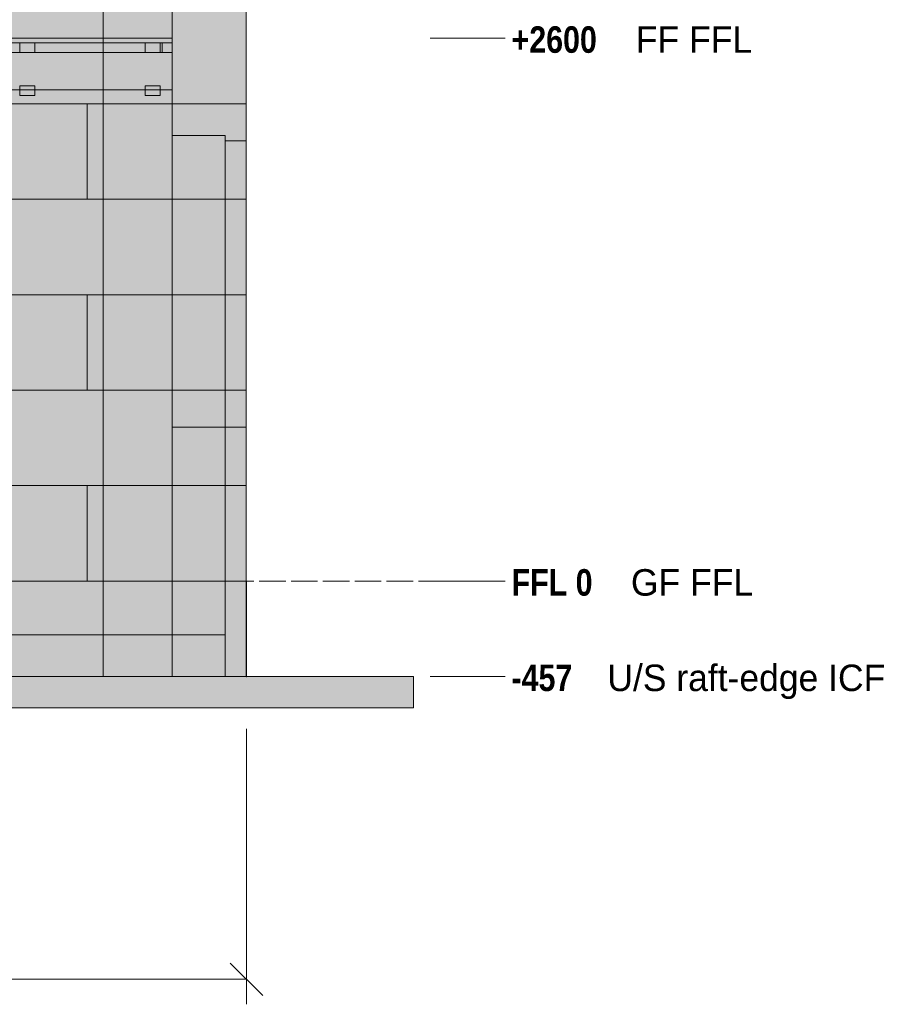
# Model space of a CAD drawing. Header units: millimetres. Extents: x 17 to 413, y 4 to 292.
# Tile 79 of 82: x 263 to 304, y 109 to 156. Entities that reach past the tile are written whole.
import ezdxf

# ---------------------------------------------------------------- set-up
doc = ezdxf.new("R2010")
doc.units = ezdxf.units.MM
doc.linetypes.add('DASHED', pattern=[1.524, 1.27, -0.254])
for name, color, linetype in [('FILL-BELOW', 7, 'Continuous'), ('FILL-EPS', 7, 'Continuous'), ('FILL-LIGHT', 7, 'Continuous'), ('FILL-TIMBER', 7, 'Continuous'), ('LINE-C_2E8C94', 7, 'Continuous'), ('LINE-C_337880', 7, 'Continuous'), ('LINE-INK', 7, 'Continuous'), ('LINE-STEEL', 7, 'Continuous'), ('LINE-STEEL-DASH', 7, 'DASHED'), ('LINE-STEEL_GREY', 7, 'Continuous'), ('LINE-TIMBER_DK', 7, 'Continuous'), ('TEXT-STEEL', 7, 'Continuous')]:
    doc.layers.add(name, color=color, linetype=linetype)
doc.styles.add('OpenSansCondensed-Bold', font='OpenSansCondensed-Bold.ttf')

msp = doc.modelspace()

# ---------------------------------------------------------------- hatches: boundary and pattern name
at = {"layer": 'FILL-BELOW', "true_color": 0x8c8c91}
h = msp.add_hatch(color=256, dxfattribs=at)
h.dxf.hatch_style = 1
h.paths.add_polyline_path([(197.098, 154.887), (197.098, 155.107), (209.901, 155.107), (233.901, 155.107), (257.901, 155.107), (269.901, 155.107), (269.901, 154.887), (257.901, 154.887), (233.901, 154.887), (209.901, 154.887)])
h = msp.add_hatch(color=256, dxfattribs=at)
h.dxf.hatch_style = 1
h.paths.add_polyline_path([(197.098, 155.107), (197.902, 155.107), (209.901, 155.107), (233.901, 155.107), (257.901, 155.107), (269.901, 155.107), (269.901, 154.887), (257.901, 154.887), (233.901, 154.887), (209.901, 154.887), (197.902, 154.887), (197.098, 154.887)])
h = msp.add_hatch(color=256, dxfattribs=at)
h.dxf.hatch_style = 1
h.paths.add_polyline_path([(197.098, 154.887), (197.098, 155.107), (197.902, 155.107), (221.901, 155.107), (245.901, 155.107), (257.901, 155.107), (269.901, 155.107), (269.901, 154.887), (245.901, 154.887), (221.901, 154.887), (209.901, 154.887), (197.902, 154.887)])
h = msp.add_hatch(color=256, dxfattribs=at)
h.dxf.hatch_style = 1
h.paths.add_polyline_path([(197.098, 155.107), (197.902, 155.107), (209.901, 155.107), (233.901, 155.107), (257.901, 155.107), (269.901, 155.107), (269.901, 154.887), (257.901, 154.887), (233.901, 154.887), (209.901, 154.887), (197.902, 154.887), (197.098, 154.887)])
h = msp.add_hatch(color=256, dxfattribs=at)
h.dxf.hatch_style = 1
h.paths.add_polyline_path([(197.098, 154.887), (197.098, 155.107), (197.902, 155.107), (221.901, 155.107), (245.901, 155.107), (257.901, 155.107), (269.901, 155.107), (269.901, 154.887), (245.901, 154.887), (221.901, 154.887), (209.901, 154.887), (197.902, 154.887)])
h = msp.add_hatch(color=256, dxfattribs=at)
h.dxf.hatch_style = 1
h.paths.add_polyline_path([(197.098, 155.107), (197.902, 155.107), (209.901, 155.107), (233.901, 155.107), (257.901, 155.107), (269.901, 155.107), (269.901, 154.887), (257.901, 154.887), (233.901, 154.887), (209.901, 154.887), (197.902, 154.887), (197.098, 154.887)])
h = msp.add_hatch(color=256, dxfattribs=at)
h.dxf.hatch_style = 1
h.paths.add_polyline_path([(197.098, 154.887), (197.098, 155.107), (197.902, 155.107), (221.901, 155.107), (245.901, 155.107), (257.901, 155.107), (269.901, 155.107), (269.901, 154.887), (245.901, 154.887), (221.901, 154.887), (209.901, 154.887), (197.902, 154.887)])
h = msp.add_hatch(color=256, dxfattribs=at)
h.dxf.hatch_style = 1
h.paths.add_polyline_path([(197.098, 155.107), (197.902, 155.107), (209.901, 155.107), (233.901, 155.107), (257.901, 155.107), (269.901, 155.107), (269.901, 154.887), (257.901, 154.887), (233.901, 154.887), (209.901, 154.887), (197.902, 154.887), (197.098, 154.887)])
h = msp.add_hatch(color=256, dxfattribs=at)
h.dxf.hatch_style = 1
h.paths.add_polyline_path([(197.098, 154.887), (197.098, 155.107), (197.902, 155.107), (221.901, 155.107), (245.901, 155.107), (257.901, 155.107), (269.901, 155.107), (269.901, 154.887), (245.901, 154.887), (221.901, 154.887), (209.901, 154.887), (197.902, 154.887)])
h = msp.add_hatch(color=256, dxfattribs=at)
h.dxf.hatch_style = 1
h.paths.add_polyline_path([(197.098, 155.107), (269.901, 155.107), (269.901, 154.887), (269.901, 154.887), (197.902, 154.887), (197.098, 154.887)])
h = msp.add_hatch(color=256, dxfattribs=at)
h.dxf.hatch_style = 1
h.paths.add_polyline_path([(197.098, 154.887), (197.098, 155.107), (209.901, 155.107), (233.901, 155.107), (257.901, 155.107), (269.901, 155.107), (269.901, 154.887), (257.901, 154.887), (233.901, 154.887), (209.901, 154.887)])
h = msp.add_hatch(color=256, dxfattribs=at)
h.dxf.hatch_style = 1
h.paths.add_polyline_path([(197.098, 154.887), (197.098, 155.107), (197.902, 155.107), (221.901, 155.107), (245.901, 155.107), (257.901, 155.107), (269.901, 155.107), (269.901, 154.887), (245.901, 154.887), (221.901, 154.887), (209.901, 154.887), (197.902, 154.887)])
h = msp.add_hatch(color=256, dxfattribs=at)
h.dxf.hatch_style = 1
h.paths.add_polyline_path([(197.098, 155.107), (197.902, 155.107), (209.901, 155.107), (233.901, 155.107), (257.901, 155.107), (269.901, 155.107), (269.901, 154.887), (257.901, 154.887), (233.901, 154.887), (209.901, 154.887), (197.902, 154.887), (197.098, 154.887)])
h = msp.add_hatch(color=256, dxfattribs=at)
h.dxf.hatch_style = 1
h.paths.add_polyline_path([(197.098, 154.887), (197.098, 155.107), (197.902, 155.107), (221.901, 155.107), (245.901, 155.107), (257.901, 155.107), (269.901, 155.107), (269.901, 154.887), (245.901, 154.887), (221.901, 154.887), (209.901, 154.887), (197.902, 154.887)])
h = msp.add_hatch(color=256, dxfattribs=at)
h.dxf.hatch_style = 1
h.paths.add_polyline_path([(197.098, 155.107), (197.902, 155.107), (209.901, 155.107), (233.901, 155.107), (257.901, 155.107), (269.901, 155.107), (269.901, 154.887), (257.901, 154.887), (233.901, 154.887), (209.901, 154.887), (197.902, 154.887), (197.098, 154.887)])
h = msp.add_hatch(color=256, dxfattribs=at)
h.dxf.hatch_style = 1
h.paths.add_polyline_path([(197.098, 154.887), (197.098, 155.107), (197.902, 155.107), (221.901, 155.107), (245.901, 155.107), (257.901, 155.107), (269.901, 155.107), (269.901, 154.887), (245.901, 154.887), (221.901, 154.887), (209.901, 154.887), (197.902, 154.887)])
h = msp.add_hatch(color=256, dxfattribs=at)
h.dxf.hatch_style = 1
h.paths.add_polyline_path([(197.098, 155.107), (197.902, 155.107), (209.901, 155.107), (233.901, 155.107), (257.901, 155.107), (269.901, 155.107), (269.901, 154.887), (257.901, 154.887), (233.901, 154.887), (209.901, 154.887), (197.902, 154.887), (197.098, 154.887)])
h = msp.add_hatch(color=256, dxfattribs=at)
h.dxf.hatch_style = 1
h.paths.add_polyline_path([(197.098, 154.887), (197.098, 155.107), (197.902, 155.107), (221.901, 155.107), (245.901, 155.107), (257.901, 155.107), (269.901, 155.107), (269.901, 154.887), (245.901, 154.887), (221.901, 154.887), (209.901, 154.887), (197.902, 154.887)])
h = msp.add_hatch(color=256, dxfattribs=at)
h.dxf.hatch_style = 1
h.paths.add_polyline_path([(197.098, 155.107), (197.902, 155.107), (209.901, 155.107), (233.901, 155.107), (257.901, 155.107), (269.901, 155.107), (269.901, 154.887), (257.901, 154.887), (233.901, 154.887), (209.901, 154.887), (197.902, 154.887), (197.098, 154.887)])
h = msp.add_hatch(color=256, dxfattribs=at)
h.dxf.hatch_style = 1
h.paths.add_polyline_path([(197.098, 155.107), (269.901, 155.107), (269.901, 154.887), (269.901, 154.887), (197.902, 154.887), (197.098, 154.887)])
h = msp.add_hatch(color=256, dxfattribs=at)
h.dxf.hatch_style = 1
h.paths.add_polyline_path([(256.33, 155.107), (257.901, 155.107), (269.901, 155.107), (269.901, 154.887), (257.901, 154.887), (256.33, 154.887)])
h = msp.add_hatch(color=256, dxfattribs=at)
h.dxf.hatch_style = 1
h.paths.add_polyline_path([(256.33, 155.107), (257.901, 155.107), (269.901, 155.107), (269.901, 154.887), (257.901, 154.887), (256.33, 154.887)])
at = {"layer": 'FILL-EPS', "true_color": 0xccffff}
h = msp.add_hatch(color=256, dxfattribs=at)
h.dxf.hatch_style = 1
h.paths.add_polyline_path([(197.098, 156.539), (197.098, 156.539), (269.901, 156.539), (269.901, 129.107), (197.098, 129.107), (197.098, 156.539)])
h = msp.add_hatch(color=256, dxfattribs=at)
h.dxf.hatch_style = 1
h.paths.add_polyline_path([(197.098, 129.107), (197.098, 156.539), (269.901, 156.539), (269.901, 129.107)])
h = msp.add_hatch(color=256, dxfattribs=at)
h.dxf.hatch_style = 1
h.paths.add_polyline_path([(197.101, 129.107), (197.101, 129.107), (197.101, 156.539), (269.899, 156.539), (269.899, 129.107), (197.101, 129.107)])
h = msp.add_hatch(color=256, dxfattribs=at)
h.dxf.hatch_style = 1
h.paths.add_polyline_path([(197.101, 156.539), (197.101, 156.539), (197.101, 156.539), (269.899, 156.539), (269.899, 129.107), (269.899, 129.107), (197.101, 129.107)])
h = msp.add_hatch(color=256, dxfattribs=at)
h.dxf.hatch_style = 1
h.paths.add_polyline_path([(197.101, 129.107), (197.101, 129.107), (197.101, 156.539), (269.899, 156.539), (269.899, 129.107), (197.101, 129.107)])
h = msp.add_hatch(color=256, dxfattribs=at)
h.dxf.hatch_style = 1
h.paths.add_polyline_path([(197.101, 156.539), (197.101, 156.539), (197.101, 156.539), (269.899, 156.539), (269.899, 129.107), (269.899, 129.107), (197.101, 129.107)])
h = msp.add_hatch(color=256, dxfattribs=at)
h.dxf.hatch_style = 1
h.paths.add_polyline_path([(269.899, 156.555), (269.901, 156.539), (273.457, 156.539), (273.457, 129.107), (273.457, 129.107), (273.457, 129.107), (269.901, 129.107), (269.901, 129.107), (269.899, 129.107), (269.899, 156.539), (269.899, 156.539), (269.899, 156.539), (269.899, 156.555)])
h = msp.add_hatch(color=256, dxfattribs=at)
h.dxf.hatch_style = 1
h.paths.add_polyline_path([(269.899, 129.107), (269.899, 129.107), (269.899, 156.539), (273.457, 156.539), (273.457, 156.539), (273.457, 156.539), (273.457, 129.107)])
h = msp.add_hatch(color=256, dxfattribs=at)
h.dxf.hatch_style = 1
h.paths.add_polyline_path([(269.899, 129.091), (269.899, 129.091), (269.899, 156.539), (269.901, 156.539), (269.901, 156.539), (273.457, 156.539), (273.457, 156.539), (273.457, 129.107), (269.901, 129.107)])
h = msp.add_hatch(color=256, dxfattribs=at)
h.dxf.hatch_style = 1
h.paths.add_polyline_path([(269.899, 156.539), (269.899, 156.539), (273.457, 156.539), (273.457, 129.107), (269.899, 129.107), (269.899, 156.539)])
h = msp.add_hatch(color=256, dxfattribs=at)
h.dxf.hatch_style = 1
h.paths.add_polyline_path([(269.901, 129.107), (269.901, 156.539), (273.457, 156.539), (273.457, 156.539), (273.457, 129.107)])
h = msp.add_hatch(color=256, dxfattribs=at)
h.dxf.hatch_style = 1
h.paths.add_polyline_path([(269.901, 156.539), (269.901, 156.539), (269.901, 156.539), (273.457, 156.539), (273.457, 129.107), (273.457, 129.107), (273.457, 129.107), (269.901, 129.107)])
h = msp.add_hatch(color=256, dxfattribs=at)
h.dxf.hatch_style = 1
h.paths.add_polyline_path([(269.901, 150.448), (272.452, 150.448), (272.452, 129.107), (269.901, 129.107)])
h = msp.add_hatch(color=256, dxfattribs=at)
h.dxf.hatch_style = 1
h.paths.add_polyline_path([(269.901, 129.107), (269.901, 129.107), (269.901, 150.448), (272.452, 150.448), (272.452, 150.448), (272.452, 150.448), (272.452, 129.107)])
h = msp.add_hatch(color=256, dxfattribs=at)
h.dxf.hatch_style = 1
h.paths.add_polyline_path([(269.901, 150.448), (272.452, 150.448), (272.452, 136.477), (272.452, 136.477), (272.452, 136.477), (269.901, 136.477)])
h = msp.add_hatch(color=256, dxfattribs=at)
h.dxf.hatch_style = 1
h.paths.add_polyline_path([(269.901, 136.477), (269.901, 136.477), (269.901, 150.448), (272.452, 150.448), (272.452, 136.477)])
h = msp.add_hatch(color=256, dxfattribs=at)
h.dxf.hatch_style = 1
h.paths.add_polyline_path([(269.901, 150.448), (272.452, 150.448), (272.452, 136.477), (272.452, 136.477), (272.452, 136.477), (269.901, 136.477)])
h = msp.add_hatch(color=256, dxfattribs=at)
h.dxf.hatch_style = 1
h.paths.add_polyline_path([(269.901, 136.477), (269.901, 136.477), (269.901, 150.448), (272.452, 150.448), (272.452, 136.477)])
h = msp.add_hatch(color=256, dxfattribs=at)
h.dxf.hatch_style = 1
h.paths.add_polyline_path([(269.901, 150.448), (272.452, 150.448), (272.452, 129.107), (269.901, 129.107)])
h = msp.add_hatch(color=256, dxfattribs=at)
h.dxf.hatch_style = 1
h.paths.add_polyline_path([(269.901, 129.107), (269.901, 129.107), (269.901, 150.448), (272.452, 150.448), (272.452, 150.448), (272.452, 150.448), (272.452, 129.107)])
h = msp.add_hatch(color=256, dxfattribs=at)
h.dxf.hatch_style = 1
h.paths.add_polyline_path([(272.452, 150.198), (273.457, 150.198), (273.457, 129.107), (273.457, 129.107), (272.452, 129.107)])
h = msp.add_hatch(color=256, dxfattribs=at)
h.dxf.hatch_style = 1
h.paths.add_polyline_path([(272.452, 129.107), (272.452, 150.198), (273.457, 150.198), (273.457, 129.107)])
h = msp.add_hatch(color=256, dxfattribs=at)
h.dxf.hatch_style = 1
h.paths.add_polyline_path([(272.452, 150.198), (273.457, 150.198), (273.457, 136.477), (272.452, 136.477)])
h = msp.add_hatch(color=256, dxfattribs=at)
h.dxf.hatch_style = 1
h.paths.add_polyline_path([(272.452, 136.477), (272.452, 136.477), (272.452, 150.198), (273.457, 150.198), (273.457, 150.198), (273.457, 136.477), (272.452, 136.477)])
h = msp.add_hatch(color=256, dxfattribs=at)
h.dxf.hatch_style = 1
h.paths.add_polyline_path([(272.452, 150.198), (273.457, 150.198), (273.457, 136.477), (272.452, 136.477)])
h = msp.add_hatch(color=256, dxfattribs=at)
h.dxf.hatch_style = 1
h.paths.add_polyline_path([(272.452, 136.477), (272.452, 136.477), (272.452, 150.198), (273.457, 150.198), (273.457, 150.198), (273.457, 136.477), (272.452, 136.477)])
h = msp.add_hatch(color=256, dxfattribs=at)
h.dxf.hatch_style = 1
h.paths.add_polyline_path([(272.452, 150.198), (273.457, 150.198), (273.457, 129.107), (273.457, 129.107), (272.452, 129.107)])
h = msp.add_hatch(color=256, dxfattribs=at)
h.dxf.hatch_style = 1
h.paths.add_polyline_path([(272.452, 129.107), (272.452, 150.198), (273.457, 150.198), (273.457, 129.107)])
h = msp.add_hatch(color=256, dxfattribs=at)
h.dxf.hatch_style = 1
h.paths.add_polyline_path([(197.101, 124.535), (197.101, 129.107), (269.899, 129.107), (269.899, 124.535)])
h = msp.add_hatch(color=256, dxfattribs=at)
h.dxf.hatch_style = 1
h.paths.add_polyline_path([(197.101, 129.107), (268.883, 129.107), (268.883, 129.107), (269.899, 129.107), (269.899, 124.535), (269.899, 124.535), (268.883, 124.535), (268.883, 124.535), (197.101, 124.535), (197.101, 129.107)])
h = msp.add_hatch(color=256, dxfattribs=at)
h.dxf.hatch_style = 1
h.paths.add_polyline_path([(197.101, 124.535), (197.101, 129.107), (268.884, 129.107), (268.884, 129.107), (268.9, 129.107), (268.9, 129.107), (269.899, 129.107), (269.899, 129.107), (269.899, 129.107), (269.899, 129.107), (269.899, 124.535), (268.884, 124.535), (268.884, 124.535), (268.884, 124.535)])
h = msp.add_hatch(color=256, dxfattribs=at)
h.dxf.hatch_style = 1
h.paths.add_polyline_path([(197.101, 129.107), (269.899, 129.107), (269.899, 124.535), (269.899, 124.535), (269.899, 124.535), (269.899, 124.535), (197.101, 124.535), (197.101, 129.107)])
h = msp.add_hatch(color=256, dxfattribs=at)
h.dxf.hatch_style = 1
h.paths.add_polyline_path([(269.899, 124.535), (269.899, 129.107), (273.457, 129.107), (273.457, 124.535)])
h = msp.add_hatch(color=256, dxfattribs=at)
h.dxf.hatch_style = 1
h.paths.add_polyline_path([(269.899, 129.107), (272.441, 129.107), (272.441, 124.535), (269.899, 124.535), (269.899, 129.107)])
h = msp.add_hatch(color=256, dxfattribs=at)
h.dxf.hatch_style = 1
h.paths.add_polyline_path([(269.899, 124.535), (269.899, 124.535), (269.899, 129.107), (270.914, 129.107), (272.441, 129.107), (272.441, 124.535), (270.914, 124.535), (270.914, 124.535), (270.914, 124.535)])
h = msp.add_hatch(color=256, dxfattribs=at)
h.dxf.hatch_style = 1
h.paths.add_polyline_path([(269.899, 129.107), (273.457, 129.107), (273.457, 124.535), (273.457, 124.535), (269.899, 124.535)])
h = msp.add_hatch(color=256, dxfattribs=at)
h.dxf.hatch_style = 1
h.paths.add_polyline_path([(272.441, 129.107), (273.457, 129.107), (273.457, 124.535), (273.457, 124.535), (272.441, 124.535)])
h = msp.add_hatch(color=256, dxfattribs=at)
h.dxf.hatch_style = 1
h.paths.add_polyline_path([(272.441, 124.535), (272.441, 124.535), (272.441, 129.107), (273.457, 129.107), (273.457, 129.107), (273.457, 129.107), (273.457, 129.107), (273.457, 129.107), (273.457, 124.535), (272.441, 124.535), (272.441, 124.535), (272.441, 124.535)])
h = msp.add_hatch(color=256, dxfattribs=at)
h.dxf.hatch_style = 1
h.paths.add_polyline_path([(272.441, 129.107), (273.457, 129.107), (273.457, 124.535), (273.457, 124.535), (272.441, 124.535)])
h = msp.add_hatch(color=256, dxfattribs=at)
h.dxf.hatch_style = 1
h.paths.add_polyline_path([(272.441, 124.535), (272.441, 124.535), (272.441, 129.107), (273.457, 129.107), (273.457, 129.107), (273.457, 129.107), (273.457, 129.107), (273.457, 129.107), (273.457, 124.535), (272.441, 124.535), (272.441, 124.535), (272.441, 124.535)])
at = {"layer": 'FILL-EPS', "true_color": 0xc0f0f0}
h = msp.add_hatch(color=256, dxfattribs=at)
h.dxf.hatch_style = 1
h.paths.add_polyline_path([(273.457, 129.107), (273.457, 129.107), (273.457, 129.123), (273.462, 129.123), (273.464, 129.123), (273.466, 129.123), (273.466, 124.535), (273.466, 124.535), (273.466, 124.519), (273.461, 124.519), (273.458, 124.519), (273.457, 124.519), (273.457, 124.531), (273.457, 124.535), (273.457, 129.107)])
at = {"layer": 'FILL-LIGHT', "true_color": 0xdbdbde}
h = msp.add_hatch(color=256, dxfattribs=at)
h.dxf.hatch_style = 1
h.paths.add_polyline_path([(194.558, 126.535), (194.558, 129.107), (272.441, 129.107), (272.441, 126.535)])
h = msp.add_hatch(color=256, dxfattribs=at)
h.dxf.hatch_style = 1
h.paths.add_polyline_path([(194.558, 129.107), (272.441, 129.107), (272.441, 126.535), (272.441, 126.535), (194.558, 126.535)])
h = msp.add_hatch(color=256, dxfattribs=at)
h.dxf.hatch_style = 1
h.paths.add_polyline_path([(185.542, 123.035), (185.542, 124.535), (281.457, 124.535), (281.457, 124.535), (281.457, 123.035)])
h = msp.add_hatch(color=256, dxfattribs=at)
h.dxf.hatch_style = 1
h.paths.add_polyline_path([(185.542, 124.535), (185.542, 124.535), (185.542, 124.535), (281.457, 124.535), (281.457, 123.035), (185.542, 123.035)])
at = {"layer": 'FILL-TIMBER', "true_color": 0xedd6a8}
h = msp.add_hatch(color=256, dxfattribs=at)
h.dxf.hatch_style = 1
h.paths.add_polyline_path([(197.098, 154.887), (197.098, 154.887), (197.568, 154.887), (197.568, 154.417), (269.431, 154.417), (269.431, 154.887), (269.901, 154.887), (269.901, 154.417), (269.901, 153.387), (269.901, 153.387), (269.901, 152.637), (197.098, 152.637), (197.098, 152.637), (197.098, 154.887), (197.098, 154.887)])
h = msp.add_hatch(color=256, dxfattribs=at)
h.dxf.hatch_style = 1
h.paths.add_polyline_path([(197.098, 153.387), (197.098, 153.387), (197.098, 154.417), (197.098, 154.887), (197.568, 154.887), (197.568, 154.887), (197.568, 154.887), (197.568, 154.887), (197.568, 154.417), (269.431, 154.417), (269.431, 154.887), (269.901, 154.887), (269.901, 152.637), (269.901, 152.637), (197.098, 152.637)])
h = msp.add_hatch(color=256, dxfattribs=at)
h.dxf.hatch_style = 1
h.paths.add_polyline_path([(256.33, 154.417), (269.431, 154.417), (269.431, 154.887), (269.901, 154.887), (269.901, 152.637), (256.33, 152.637)])
h = msp.add_hatch(color=256, dxfattribs=at)
h.dxf.hatch_style = 1
h.paths.add_polyline_path([(256.33, 152.637), (256.33, 154.417), (269.431, 154.417), (269.431, 154.887), (269.901, 154.887), (269.901, 154.417), (269.901, 153.387), (269.901, 153.387), (269.901, 152.637)])
h = msp.add_hatch(color=256, dxfattribs=at)
h.dxf.hatch_style = 1
h.paths.add_polyline_path([(262.611, 154.417), (262.611, 154.887), (263.332, 154.887), (263.332, 154.887), (263.332, 154.417), (262.611, 154.417)])
h = msp.add_hatch(color=256, dxfattribs=at)
h.dxf.hatch_style = 1
h.paths.add_polyline_path([(262.611, 154.417), (262.611, 154.887), (262.611, 154.887), (263.332, 154.887), (263.332, 154.887), (263.332, 154.417), (263.332, 154.417), (262.611, 154.417)])
h = msp.add_hatch(color=256, dxfattribs=at)
h.dxf.hatch_style = 1
h.paths.add_polyline_path([(262.611, 154.887), (262.611, 154.887), (263.332, 154.887), (263.332, 154.417), (263.332, 154.417), (262.611, 154.417)])
h = msp.add_hatch(color=256, dxfattribs=at)
h.dxf.hatch_style = 1
h.paths.add_polyline_path([(262.611, 154.417), (262.611, 154.887), (263.332, 154.887), (263.332, 154.887), (263.332, 154.417), (262.611, 154.417)])
h = msp.add_hatch(color=256, dxfattribs=at)
h.dxf.hatch_style = 1
h.paths.add_polyline_path([(262.611, 154.887), (262.611, 154.887), (263.332, 154.887), (263.332, 154.417), (263.332, 154.417), (262.611, 154.417)])
h = msp.add_hatch(color=256, dxfattribs=at)
h.dxf.hatch_style = 1
h.paths.add_polyline_path([(262.611, 154.417), (262.611, 154.887), (263.332, 154.887), (263.332, 154.887), (263.332, 154.417), (262.611, 154.417)])
h = msp.add_hatch(color=256, dxfattribs=at)
h.dxf.hatch_style = 1
h.paths.add_polyline_path([(262.611, 154.417), (262.611, 154.887), (262.611, 154.887), (263.332, 154.887), (263.332, 154.417), (263.332, 154.417)])
h = msp.add_hatch(color=256, dxfattribs=at)
h.dxf.hatch_style = 1
h.paths.add_polyline_path([(268.611, 154.417), (268.611, 154.887), (269.332, 154.887), (269.332, 154.887), (269.332, 154.417), (268.611, 154.417)])
h = msp.add_hatch(color=256, dxfattribs=at)
h.dxf.hatch_style = 1
h.paths.add_polyline_path([(268.611, 154.417), (268.611, 154.887), (268.611, 154.887), (269.332, 154.887), (269.332, 154.887), (269.332, 154.417), (269.332, 154.417), (268.611, 154.417)])
h = msp.add_hatch(color=256, dxfattribs=at)
h.dxf.hatch_style = 1
h.paths.add_polyline_path([(268.611, 154.887), (268.611, 154.887), (269.332, 154.887), (269.332, 154.417), (269.332, 154.417), (268.611, 154.417)])
h = msp.add_hatch(color=256, dxfattribs=at)
h.dxf.hatch_style = 1
h.paths.add_polyline_path([(268.611, 154.417), (268.611, 154.887), (269.332, 154.887), (269.332, 154.887), (269.332, 154.417), (268.611, 154.417)])
h = msp.add_hatch(color=256, dxfattribs=at)
h.dxf.hatch_style = 1
h.paths.add_polyline_path([(268.611, 154.887), (268.611, 154.887), (269.332, 154.887), (269.332, 154.417), (269.332, 154.417), (268.611, 154.417)])
h = msp.add_hatch(color=256, dxfattribs=at)
h.dxf.hatch_style = 1
h.paths.add_polyline_path([(268.611, 154.417), (268.611, 154.887), (269.332, 154.887), (269.332, 154.887), (269.332, 154.417), (268.611, 154.417)])
h = msp.add_hatch(color=256, dxfattribs=at)
h.dxf.hatch_style = 1
h.paths.add_polyline_path([(268.611, 154.417), (268.611, 154.887), (268.611, 154.887), (269.332, 154.887), (269.332, 154.417), (269.332, 154.417)])
h = msp.add_hatch(color=256, dxfattribs=at)
h.dxf.hatch_style = 1
h.paths.add_polyline_path([(197.098, 154.417), (197.098, 154.417), (269.901, 154.417), (269.901, 152.637), (269.901, 152.637), (197.098, 152.637)])
h = msp.add_hatch(color=256, dxfattribs=at)
h.dxf.hatch_style = 1
h.paths.add_polyline_path([(197.098, 152.637), (197.098, 154.417), (269.901, 154.417), (269.901, 154.417), (269.901, 152.637), (197.098, 152.637)])
h = msp.add_hatch(color=256, dxfattribs=at)
h.dxf.hatch_style = 1
h.paths.add_polyline_path([(256.33, 152.637), (256.33, 154.417), (269.901, 154.417), (269.901, 152.637)])
h = msp.add_hatch(color=256, dxfattribs=at)
h.dxf.hatch_style = 1
h.paths.add_polyline_path([(256.33, 154.417), (269.901, 154.417), (269.901, 152.637), (256.33, 152.637)])
h = msp.add_hatch(color=256, dxfattribs=at)
h.dxf.hatch_style = 1
h.paths.add_polyline_path([(262.611, 152.357), (262.611, 152.827), (263.332, 152.827), (263.332, 152.827), (263.332, 152.357), (262.611, 152.357)])
h = msp.add_hatch(color=256, dxfattribs=at)
h.dxf.hatch_style = 1
h.paths.add_polyline_path([(262.611, 152.357), (262.611, 152.827), (262.611, 152.827), (263.332, 152.827), (263.332, 152.827), (263.332, 152.357), (263.332, 152.357), (262.611, 152.357)])
h = msp.add_hatch(color=256, dxfattribs=at)
h.dxf.hatch_style = 1
h.paths.add_polyline_path([(262.611, 152.827), (262.611, 152.827), (263.332, 152.827), (263.332, 152.357), (263.332, 152.357), (262.611, 152.357)])
h = msp.add_hatch(color=256, dxfattribs=at)
h.dxf.hatch_style = 1
h.paths.add_polyline_path([(262.611, 152.357), (262.611, 152.827), (263.332, 152.827), (263.332, 152.827), (263.332, 152.357), (262.611, 152.357)])
h = msp.add_hatch(color=256, dxfattribs=at)
h.dxf.hatch_style = 1
h.paths.add_polyline_path([(262.611, 152.827), (262.611, 152.827), (263.332, 152.827), (263.332, 152.357), (263.332, 152.357), (262.611, 152.357)])
h = msp.add_hatch(color=256, dxfattribs=at)
h.dxf.hatch_style = 1
h.paths.add_polyline_path([(262.611, 152.357), (262.611, 152.827), (263.332, 152.827), (263.332, 152.827), (263.332, 152.357), (262.611, 152.357)])
h = msp.add_hatch(color=256, dxfattribs=at)
h.dxf.hatch_style = 1
h.paths.add_polyline_path([(262.611, 152.357), (262.611, 152.827), (262.611, 152.827), (263.332, 152.827), (263.332, 152.357), (263.332, 152.357)])
h = msp.add_hatch(color=256, dxfattribs=at)
h.dxf.hatch_style = 1
h.paths.add_polyline_path([(268.611, 152.357), (268.611, 152.827), (269.332, 152.827), (269.332, 152.827), (269.332, 152.357), (268.611, 152.357)])
h = msp.add_hatch(color=256, dxfattribs=at)
h.dxf.hatch_style = 1
h.paths.add_polyline_path([(268.611, 152.357), (268.611, 152.827), (268.611, 152.827), (269.332, 152.827), (269.332, 152.827), (269.332, 152.357), (269.332, 152.357), (268.611, 152.357)])
h = msp.add_hatch(color=256, dxfattribs=at)
h.dxf.hatch_style = 1
h.paths.add_polyline_path([(268.611, 152.827), (268.611, 152.827), (269.332, 152.827), (269.332, 152.357), (269.332, 152.357), (268.611, 152.357)])
h = msp.add_hatch(color=256, dxfattribs=at)
h.dxf.hatch_style = 1
h.paths.add_polyline_path([(268.611, 152.357), (268.611, 152.827), (269.332, 152.827), (269.332, 152.827), (269.332, 152.357), (268.611, 152.357)])
h = msp.add_hatch(color=256, dxfattribs=at)
h.dxf.hatch_style = 1
h.paths.add_polyline_path([(268.611, 152.827), (268.611, 152.827), (269.332, 152.827), (269.332, 152.357), (269.332, 152.357), (268.611, 152.357)])
h = msp.add_hatch(color=256, dxfattribs=at)
h.dxf.hatch_style = 1
h.paths.add_polyline_path([(268.611, 152.357), (268.611, 152.827), (269.332, 152.827), (269.332, 152.827), (269.332, 152.357), (268.611, 152.357)])
h = msp.add_hatch(color=256, dxfattribs=at)
h.dxf.hatch_style = 1
h.paths.add_polyline_path([(268.611, 152.357), (268.611, 152.827), (268.611, 152.827), (269.332, 152.827), (269.332, 152.357), (269.332, 152.357)])

# ---------------------------------------------------------------- linework, layer by layer
at = {"layer": 'LINE-C_2E8C94', "lineweight": 5}
for points in [[(197.098, 129.107), (197.098, 156.539), (269.901, 156.539), (269.901, 129.107)], [(197.098, 156.539), (197.098, 156.539), (269.901, 156.539), (269.901, 129.107), (197.098, 129.107), (197.098, 156.539)], [(197.101, 129.107), (197.101, 129.107), (197.101, 156.539), (269.899, 156.539), (269.899, 129.107), (197.101, 129.107)], [(197.101, 156.539), (197.101, 156.539), (197.101, 156.539), (269.899, 156.539), (269.899, 129.107), (269.899, 129.107), (197.101, 129.107)], [(197.101, 129.107), (197.101, 129.107), (197.101, 156.539), (269.899, 156.539), (269.899, 129.107), (197.101, 129.107)], [(197.101, 156.539), (197.101, 156.539), (197.101, 156.539), (269.899, 156.539), (269.899, 129.107), (269.899, 129.107), (197.101, 129.107)], [(269.899, 156.555), (269.901, 156.539), (273.457, 156.539), (273.457, 129.107), (273.457, 129.107), (273.457, 129.107), (269.901, 129.107), (269.901, 129.107), (269.899, 129.107), (269.899, 156.539), (269.899, 156.539), (269.899, 156.539), (269.899, 156.555)], [(269.899, 129.107), (269.899, 129.107), (269.899, 156.539), (273.457, 156.539), (273.457, 156.539), (273.457, 156.539), (273.457, 129.107)], [(269.899, 129.091), (269.899, 129.091), (269.899, 156.539), (269.901, 156.539), (269.901, 156.539), (273.457, 156.539), (273.457, 156.539), (273.457, 129.107), (269.901, 129.107)], [(269.899, 156.539), (269.899, 156.539), (273.457, 156.539), (273.457, 129.107), (269.899, 129.107), (269.899, 156.539)], [(269.901, 129.107), (269.901, 156.539), (273.457, 156.539), (273.457, 156.539), (273.457, 129.107)], [(269.901, 156.539), (269.901, 156.539), (269.901, 156.539), (273.457, 156.539), (273.457, 129.107), (273.457, 129.107), (273.457, 129.107), (269.901, 129.107)], [(269.901, 150.448), (272.452, 150.448), (272.452, 129.107), (269.901, 129.107)], [(269.901, 129.107), (269.901, 129.107), (269.901, 150.448), (272.452, 150.448), (272.452, 150.448), (272.452, 150.448), (272.452, 129.107)], [(269.901, 150.448), (272.452, 150.448), (272.452, 136.477), (272.452, 136.477), (272.452, 136.477), (269.901, 136.477)], [(269.901, 136.477), (269.901, 136.477), (269.901, 150.448), (272.452, 150.448), (272.452, 136.477)], [(269.901, 150.448), (272.452, 150.448), (272.452, 136.477), (272.452, 136.477), (272.452, 136.477), (269.901, 136.477)], [(269.901, 136.477), (269.901, 136.477), (269.901, 150.448), (272.452, 150.448), (272.452, 136.477)], [(269.901, 150.448), (272.452, 150.448), (272.452, 129.107), (269.901, 129.107)], [(269.901, 129.107), (269.901, 129.107), (269.901, 150.448), (272.452, 150.448), (272.452, 150.448), (272.452, 150.448), (272.452, 129.107)], [(272.452, 150.198), (273.457, 150.198), (273.457, 129.107), (273.457, 129.107), (272.452, 129.107)], [(272.452, 129.107), (272.452, 150.198), (273.457, 150.198), (273.457, 129.107)], [(272.452, 150.198), (273.457, 150.198), (273.457, 136.477), (272.452, 136.477)], [(272.452, 136.477), (272.452, 136.477), (272.452, 150.198), (273.457, 150.198), (273.457, 150.198), (273.457, 136.477), (272.452, 136.477)], [(272.452, 150.198), (273.457, 150.198), (273.457, 136.477), (272.452, 136.477)], [(272.452, 136.477), (272.452, 136.477), (272.452, 150.198), (273.457, 150.198), (273.457, 150.198), (273.457, 136.477), (272.452, 136.477)], [(272.452, 150.198), (273.457, 150.198), (273.457, 129.107), (273.457, 129.107), (272.452, 129.107)], [(272.452, 129.107), (272.452, 150.198), (273.457, 150.198), (273.457, 129.107)], [(197.101, 124.535), (197.101, 129.107), (269.899, 129.107), (269.899, 124.535)], [(197.101, 129.107), (268.883, 129.107), (268.883, 129.107), (269.899, 129.107), (269.899, 124.535), (269.899, 124.535), (268.883, 124.535), (268.883, 124.535), (197.101, 124.535), (197.101, 129.107)], [(197.101, 124.535), (197.101, 129.107), (268.884, 129.107), (268.884, 129.107), (268.9, 129.107), (268.9, 129.107), (269.899, 129.107), (269.899, 129.107), (269.899, 129.107), (269.899, 129.107), (269.899, 124.535), (268.884, 124.535), (268.884, 124.535), (268.884, 124.535)], [(197.101, 129.107), (269.899, 129.107), (269.899, 124.535), (269.899, 124.535), (269.899, 124.535), (269.899, 124.535), (197.101, 124.535), (197.101, 129.107)], [(269.899, 124.535), (269.899, 129.107), (273.457, 129.107), (273.457, 124.535)], [(269.899, 129.107), (272.441, 129.107), (272.441, 124.535), (269.899, 124.535), (269.899, 129.107)], [(269.899, 124.535), (269.899, 124.535), (269.899, 129.107), (270.914, 129.107), (272.441, 129.107), (272.441, 124.535), (270.914, 124.535), (270.914, 124.535), (270.914, 124.535)], [(269.899, 129.107), (273.457, 129.107), (273.457, 124.535), (273.457, 124.535), (269.899, 124.535)], [(272.441, 129.107), (273.457, 129.107), (273.457, 124.535), (273.457, 124.535), (272.441, 124.535)], [(272.441, 124.535), (272.441, 124.535), (272.441, 129.107), (273.457, 129.107), (273.457, 129.107), (273.457, 129.107), (273.457, 129.107), (273.457, 129.107), (273.457, 124.535), (272.441, 124.535), (272.441, 124.535), (272.441, 124.535)], [(272.441, 129.107), (273.457, 129.107), (273.457, 124.535), (273.457, 124.535), (272.441, 124.535)], [(272.441, 124.535), (272.441, 124.535), (272.441, 129.107), (273.457, 129.107), (273.457, 129.107), (273.457, 129.107), (273.457, 129.107), (273.457, 129.107), (273.457, 124.535), (272.441, 124.535), (272.441, 124.535), (272.441, 124.535)], [(273.457, 129.107), (273.457, 129.107), (273.457, 129.123), (273.462, 129.123), (273.464, 129.123), (273.466, 129.123), (273.466, 124.535), (273.466, 124.535), (273.466, 124.519), (273.461, 124.519), (273.458, 124.519), (273.457, 124.519), (273.457, 124.531), (273.457, 124.535), (273.457, 129.107)]]:
    msp.add_lwpolyline(points, close=True, dxfattribs=at)
at = {"layer": 'LINE-C_337880', "lineweight": 5}
for p, q in [((266.599, 151.967), (266.599, 156.529)), ((266.599, 151.967), (266.599, 156.529)), ((245.518, 151.967), (265.837, 151.967)), ((245.518, 151.967), (265.837, 151.967)), ((262.535, 151.967), (266.599, 151.967)), ((262.535, 151.967), (266.599, 151.967)), ((262.535, 151.967), (266.599, 151.967)), ((262.535, 151.967), (266.599, 151.967)), ((265.837, 147.395), (265.837, 151.967)), ((265.837, 151.967), (269.892, 151.967)), ((265.837, 147.395), (265.837, 151.967)), ((265.837, 151.967), (269.892, 151.967)), ((266.599, 147.395), (266.599, 151.967)), ((266.599, 151.967), (269.889, 151.967)), ((266.599, 147.395), (266.599, 151.967)), ((266.599, 151.967), (269.889, 151.967)), ((266.599, 151.967), (269.889, 151.967)), ((266.599, 151.967), (269.889, 151.967)), ((269.909, 151.967), (273.447, 151.967)), ((269.909, 151.967), (273.447, 151.967)), ((269.909, 151.967), (273.447, 151.967)), ((269.909, 151.967), (273.447, 151.967)), ((269.911, 151.967), (273.447, 151.967)), ((269.911, 151.967), (273.447, 151.967)), ((245.518, 147.395), (265.837, 147.395)), ((245.518, 147.395), (265.837, 147.395)), ((262.535, 147.395), (266.599, 147.395)), ((262.535, 147.395), (266.599, 147.395)), ((262.535, 147.395), (266.599, 147.395)), ((262.535, 147.395), (266.599, 147.395)), ((265.837, 147.395), (269.892, 147.395)), ((265.837, 147.395), (269.892, 147.395)), ((266.599, 147.395), (269.889, 147.395)), ((266.599, 147.395), (269.889, 147.395)), ((266.599, 142.823), (266.599, 147.395)), ((266.599, 147.395), (269.889, 147.395)), ((266.599, 142.823), (266.599, 147.395)), ((266.599, 147.395), (269.889, 147.395)), ((269.909, 147.395), (273.447, 147.395)), ((269.909, 147.395), (273.447, 147.395)), ((269.909, 147.395), (273.447, 147.395)), ((269.909, 147.395), (273.447, 147.395)), ((269.911, 147.395), (273.447, 147.395)), ((269.911, 147.395), (272.442, 147.395)), ((269.911, 147.395), (272.442, 147.395)), ((269.911, 147.395), (272.442, 147.395)), ((269.911, 147.395), (272.442, 147.395)), ((269.911, 147.395), (272.442, 147.395)), ((269.911, 147.395), (272.442, 147.395)), ((269.911, 147.395), (272.442, 147.395)), ((269.911, 147.395), (272.442, 147.395)), ((269.911, 147.395), (273.447, 147.395)), ((272.462, 147.395), (273.447, 147.395)), ((272.462, 147.395), (273.447, 147.395)), ((272.462, 147.395), (273.447, 147.395)), ((272.462, 147.395), (273.447, 147.395)), ((272.462, 147.395), (273.447, 147.395)), ((272.462, 147.395), (273.447, 147.395)), ((272.462, 147.395), (273.447, 147.395)), ((272.462, 147.395), (273.447, 147.395)), ((245.518, 142.823), (265.837, 142.823)), ((245.518, 142.823), (265.837, 142.823)), ((262.535, 142.823), (266.599, 142.823)), ((262.535, 142.823), (266.599, 142.823)), ((262.535, 142.823), (266.599, 142.823)), ((262.535, 142.823), (266.599, 142.823)), ((265.837, 138.251), (265.837, 142.823)), ((265.837, 142.823), (269.892, 142.823)), ((265.837, 138.251), (265.837, 142.823)), ((265.837, 142.823), (269.892, 142.823)), ((266.599, 138.251), (266.599, 142.823)), ((266.599, 142.823), (269.889, 142.823)), ((266.599, 138.251), (266.599, 142.823)), ((266.599, 142.823), (269.889, 142.823)), ((266.599, 142.823), (269.889, 142.823)), ((266.599, 142.823), (269.889, 142.823)), ((269.909, 142.823), (273.447, 142.823)), ((269.909, 142.823), (273.447, 142.823)), ((269.909, 142.823), (273.447, 142.823)), ((269.909, 142.823), (273.447, 142.823)), ((269.911, 142.823), (273.447, 142.823)), ((269.911, 142.823), (272.442, 142.823)), ((269.911, 142.823), (272.442, 142.823)), ((269.911, 142.823), (272.442, 142.823)), ((269.911, 142.823), (272.442, 142.823)), ((269.911, 142.823), (272.442, 142.823)), ((269.911, 142.823), (272.442, 142.823)), ((269.911, 142.823), (272.442, 142.823)), ((269.911, 142.823), (272.442, 142.823)), ((269.911, 142.823), (273.447, 142.823)), ((272.462, 142.823), (273.447, 142.823)), ((272.462, 142.823), (273.447, 142.823)), ((272.462, 142.823), (273.447, 142.823)), ((272.462, 142.823), (273.447, 142.823)), ((272.462, 142.823), (273.447, 142.823)), ((272.462, 142.823), (273.447, 142.823)), ((272.462, 142.823), (273.447, 142.823)), ((272.462, 142.823), (273.447, 142.823)), ((245.518, 138.251), (265.837, 138.251)), ((245.518, 138.251), (265.837, 138.251)), ((262.535, 138.251), (266.599, 138.251)), ((262.535, 138.251), (266.599, 138.251)), ((262.535, 138.251), (266.599, 138.251)), ((262.535, 138.251), (266.599, 138.251)), ((265.837, 138.251), (269.892, 138.251)), ((265.837, 138.251), (269.892, 138.251)), ((266.599, 138.251), (269.889, 138.251)), ((266.599, 138.251), (269.889, 138.251)), ((266.599, 133.679), (266.599, 138.251)), ((266.599, 138.251), (269.889, 138.251)), ((266.599, 133.679), (266.599, 138.251)), ((266.599, 138.251), (269.889, 138.251)), ((269.909, 138.251), (273.447, 138.251)), ((269.909, 138.251), (273.447, 138.251)), ((269.909, 138.251), (273.447, 138.251)), ((269.909, 138.251), (273.447, 138.251)), ((269.911, 138.251), (273.447, 138.251)), ((269.911, 138.251), (272.442, 138.251)), ((269.911, 138.251), (272.442, 138.251)), ((269.911, 138.251), (272.442, 138.251)), ((269.911, 138.251), (272.442, 138.251)), ((269.911, 138.251), (272.442, 138.251)), ((269.911, 138.251), (272.442, 138.251)), ((269.911, 138.251), (272.442, 138.251)), ((269.911, 138.251), (272.442, 138.251)), ((269.911, 138.251), (273.447, 138.251)), ((272.462, 138.251), (273.447, 138.251)), ((272.462, 138.251), (273.447, 138.251)), ((272.462, 138.251), (273.447, 138.251)), ((272.462, 138.251), (273.447, 138.251)), ((272.462, 138.251), (273.447, 138.251)), ((272.462, 138.251), (273.447, 138.251)), ((272.462, 138.251), (273.447, 138.251)), ((272.462, 138.251), (273.447, 138.251)), ((245.518, 133.679), (265.837, 133.679)), ((245.518, 133.679), (265.837, 133.679)), ((262.535, 133.679), (266.599, 133.679)), ((262.535, 133.679), (266.599, 133.679)), ((262.535, 133.679), (266.599, 133.679)), ((262.535, 133.679), (266.599, 133.679)), ((265.837, 129.117), (265.837, 133.679)), ((265.837, 133.679), (269.892, 133.679)), ((265.837, 129.117), (265.837, 133.679)), ((265.837, 133.679), (269.892, 133.679)), ((266.599, 129.117), (266.599, 133.679)), ((266.599, 133.679), (269.889, 133.679)), ((266.599, 129.117), (266.599, 133.679)), ((266.599, 133.679), (269.889, 133.679)), ((266.599, 133.679), (269.889, 133.679)), ((266.599, 133.679), (269.889, 133.679)), ((269.909, 133.679), (273.447, 133.679)), ((269.909, 133.679), (273.447, 133.679)), ((269.909, 133.679), (273.447, 133.679)), ((269.909, 133.679), (273.447, 133.679)), ((269.911, 133.679), (273.447, 133.679)), ((269.911, 133.679), (272.442, 133.679)), ((269.911, 133.679), (272.442, 133.679)), ((269.911, 133.679), (272.442, 133.679)), ((269.911, 133.679), (272.442, 133.679)), ((269.911, 133.679), (273.447, 133.679)), ((272.462, 133.679), (273.447, 133.679)), ((272.462, 133.679), (273.447, 133.679)), ((272.462, 133.679), (273.447, 133.679)), ((272.462, 133.679), (273.447, 133.679)), ((266.599, 124.545), (266.599, 129.097)), ((266.599, 124.545), (266.599, 129.097))]:
    msp.add_line(p, q, dxfattribs=at)
at = {"layer": 'LINE-INK', "lineweight": 5}
for p, q in [((273.467, 122.035), (273.467, 108.835)), ((272.69, 110.813), (274.245, 109.257)), ((193.537, 110.035), (273.467, 110.035))]:
    msp.add_line(p, q, dxfattribs=at)
for points in [[(197.098, 154.887), (197.098, 155.107), (209.901, 155.107), (233.901, 155.107), (257.901, 155.107), (269.901, 155.107), (269.901, 154.887), (257.901, 154.887), (233.901, 154.887), (209.901, 154.887)], [(197.098, 155.107), (197.902, 155.107), (209.901, 155.107), (233.901, 155.107), (257.901, 155.107), (269.901, 155.107), (269.901, 154.887), (257.901, 154.887), (233.901, 154.887), (209.901, 154.887), (197.902, 154.887), (197.098, 154.887)], [(197.098, 154.887), (197.098, 155.107), (197.902, 155.107), (221.901, 155.107), (245.901, 155.107), (257.901, 155.107), (269.901, 155.107), (269.901, 154.887), (245.901, 154.887), (221.901, 154.887), (209.901, 154.887), (197.902, 154.887)], [(197.098, 155.107), (197.902, 155.107), (209.901, 155.107), (233.901, 155.107), (257.901, 155.107), (269.901, 155.107), (269.901, 154.887), (257.901, 154.887), (233.901, 154.887), (209.901, 154.887), (197.902, 154.887), (197.098, 154.887)], [(197.098, 154.887), (197.098, 155.107), (197.902, 155.107), (221.901, 155.107), (245.901, 155.107), (257.901, 155.107), (269.901, 155.107), (269.901, 154.887), (245.901, 154.887), (221.901, 154.887), (209.901, 154.887), (197.902, 154.887)], [(197.098, 155.107), (197.902, 155.107), (209.901, 155.107), (233.901, 155.107), (257.901, 155.107), (269.901, 155.107), (269.901, 154.887), (257.901, 154.887), (233.901, 154.887), (209.901, 154.887), (197.902, 154.887), (197.098, 154.887)], [(197.098, 154.887), (197.098, 155.107), (197.902, 155.107), (221.901, 155.107), (245.901, 155.107), (257.901, 155.107), (269.901, 155.107), (269.901, 154.887), (245.901, 154.887), (221.901, 154.887), (209.901, 154.887), (197.902, 154.887)], [(197.098, 155.107), (197.902, 155.107), (209.901, 155.107), (233.901, 155.107), (257.901, 155.107), (269.901, 155.107), (269.901, 154.887), (257.901, 154.887), (233.901, 154.887), (209.901, 154.887), (197.902, 154.887), (197.098, 154.887)], [(197.098, 154.887), (197.098, 155.107), (197.902, 155.107), (221.901, 155.107), (245.901, 155.107), (257.901, 155.107), (269.901, 155.107), (269.901, 154.887), (245.901, 154.887), (221.901, 154.887), (209.901, 154.887), (197.902, 154.887)], [(197.098, 155.107), (269.901, 155.107), (269.901, 154.887), (269.901, 154.887), (197.902, 154.887), (197.098, 154.887)], [(197.098, 154.887), (197.098, 155.107), (209.901, 155.107), (233.901, 155.107), (257.901, 155.107), (269.901, 155.107), (269.901, 154.887), (257.901, 154.887), (233.901, 154.887), (209.901, 154.887)], [(197.098, 154.887), (197.098, 155.107), (197.902, 155.107), (221.901, 155.107), (245.901, 155.107), (257.901, 155.107), (269.901, 155.107), (269.901, 154.887), (245.901, 154.887), (221.901, 154.887), (209.901, 154.887), (197.902, 154.887)], [(197.098, 155.107), (197.902, 155.107), (209.901, 155.107), (233.901, 155.107), (257.901, 155.107), (269.901, 155.107), (269.901, 154.887), (257.901, 154.887), (233.901, 154.887), (209.901, 154.887), (197.902, 154.887), (197.098, 154.887)], [(197.098, 154.887), (197.098, 155.107), (197.902, 155.107), (221.901, 155.107), (245.901, 155.107), (257.901, 155.107), (269.901, 155.107), (269.901, 154.887), (245.901, 154.887), (221.901, 154.887), (209.901, 154.887), (197.902, 154.887)], [(197.098, 155.107), (197.902, 155.107), (209.901, 155.107), (233.901, 155.107), (257.901, 155.107), (269.901, 155.107), (269.901, 154.887), (257.901, 154.887), (233.901, 154.887), (209.901, 154.887), (197.902, 154.887), (197.098, 154.887)], [(197.098, 154.887), (197.098, 155.107), (197.902, 155.107), (221.901, 155.107), (245.901, 155.107), (257.901, 155.107), (269.901, 155.107), (269.901, 154.887), (245.901, 154.887), (221.901, 154.887), (209.901, 154.887), (197.902, 154.887)], [(197.098, 155.107), (197.902, 155.107), (209.901, 155.107), (233.901, 155.107), (257.901, 155.107), (269.901, 155.107), (269.901, 154.887), (257.901, 154.887), (233.901, 154.887), (209.901, 154.887), (197.902, 154.887), (197.098, 154.887)], [(197.098, 154.887), (197.098, 155.107), (197.902, 155.107), (221.901, 155.107), (245.901, 155.107), (257.901, 155.107), (269.901, 155.107), (269.901, 154.887), (245.901, 154.887), (221.901, 154.887), (209.901, 154.887), (197.902, 154.887)], [(197.098, 155.107), (197.902, 155.107), (209.901, 155.107), (233.901, 155.107), (257.901, 155.107), (269.901, 155.107), (269.901, 154.887), (257.901, 154.887), (233.901, 154.887), (209.901, 154.887), (197.902, 154.887), (197.098, 154.887)], [(197.098, 155.107), (269.901, 155.107), (269.901, 154.887), (269.901, 154.887), (197.902, 154.887), (197.098, 154.887)], [(256.33, 155.107), (257.901, 155.107), (269.901, 155.107), (269.901, 154.887), (257.901, 154.887), (256.33, 154.887)], [(256.33, 155.107), (257.901, 155.107), (269.901, 155.107), (269.901, 154.887), (257.901, 154.887), (256.33, 154.887)]]:
    msp.add_lwpolyline(points, close=True, dxfattribs=at)
at = {"layer": 'LINE-STEEL', "lineweight": 5}
for p, q in [((282.257, 155.107), (284.657, 155.107)), ((284.657, 155.107), (285.857, 155.107)), ((282.257, 129.107), (284.657, 129.107)), ((284.657, 129.107), (285.857, 129.107)), ((282.257, 124.537), (284.657, 124.537)), ((284.657, 124.537), (285.857, 124.537))]:
    msp.add_line(p, q, dxfattribs=at)
at = {"layer": 'LINE-STEEL-DASH', "lineweight": 5}
msp.add_line((176.542, 129.107), (282.257, 129.107), dxfattribs=at)
at = {"layer": 'LINE-STEEL_GREY', "lineweight": 5}
for points in [[(194.558, 126.535), (194.558, 129.107), (272.441, 129.107), (272.441, 126.535)], [(194.558, 129.107), (272.441, 129.107), (272.441, 126.535), (272.441, 126.535), (194.558, 126.535)], [(185.542, 123.035), (185.542, 124.535), (281.457, 124.535), (281.457, 124.535), (281.457, 123.035)], [(185.542, 124.535), (185.542, 124.535), (185.542, 124.535), (281.457, 124.535), (281.457, 123.035), (185.542, 123.035)]]:
    msp.add_lwpolyline(points, close=True, dxfattribs=at)
at = {"layer": 'LINE-TIMBER_DK', "lineweight": 5}
for points in [[(197.098, 154.887), (197.098, 154.887), (197.568, 154.887), (197.568, 154.417), (269.431, 154.417), (269.431, 154.887), (269.901, 154.887), (269.901, 154.417), (269.901, 153.387), (269.901, 153.387), (269.901, 152.637), (197.098, 152.637), (197.098, 152.637), (197.098, 154.887), (197.098, 154.887)], [(197.098, 153.387), (197.098, 153.387), (197.098, 154.417), (197.098, 154.887), (197.568, 154.887), (197.568, 154.887), (197.568, 154.887), (197.568, 154.887), (197.568, 154.417), (269.431, 154.417), (269.431, 154.887), (269.901, 154.887), (269.901, 152.637), (269.901, 152.637), (197.098, 152.637)], [(256.33, 154.417), (269.431, 154.417), (269.431, 154.887), (269.901, 154.887), (269.901, 152.637), (256.33, 152.637)], [(256.33, 152.637), (256.33, 154.417), (269.431, 154.417), (269.431, 154.887), (269.901, 154.887), (269.901, 154.417), (269.901, 153.387), (269.901, 153.387), (269.901, 152.637)], [(262.611, 154.417), (262.611, 154.887), (263.332, 154.887), (263.332, 154.887), (263.332, 154.417), (262.611, 154.417)], [(262.611, 154.417), (262.611, 154.887), (262.611, 154.887), (263.332, 154.887), (263.332, 154.887), (263.332, 154.417), (263.332, 154.417), (262.611, 154.417)], [(262.611, 154.887), (262.611, 154.887), (263.332, 154.887), (263.332, 154.417), (263.332, 154.417), (262.611, 154.417)], [(262.611, 154.417), (262.611, 154.887), (263.332, 154.887), (263.332, 154.887), (263.332, 154.417), (262.611, 154.417)], [(262.611, 154.887), (262.611, 154.887), (263.332, 154.887), (263.332, 154.417), (263.332, 154.417), (262.611, 154.417)], [(262.611, 154.417), (262.611, 154.887), (263.332, 154.887), (263.332, 154.887), (263.332, 154.417), (262.611, 154.417)], [(262.611, 154.417), (262.611, 154.887), (262.611, 154.887), (263.332, 154.887), (263.332, 154.417), (263.332, 154.417)], [(268.611, 154.417), (268.611, 154.887), (269.332, 154.887), (269.332, 154.887), (269.332, 154.417), (268.611, 154.417)], [(268.611, 154.417), (268.611, 154.887), (268.611, 154.887), (269.332, 154.887), (269.332, 154.887), (269.332, 154.417), (269.332, 154.417), (268.611, 154.417)], [(268.611, 154.887), (268.611, 154.887), (269.332, 154.887), (269.332, 154.417), (269.332, 154.417), (268.611, 154.417)], [(268.611, 154.417), (268.611, 154.887), (269.332, 154.887), (269.332, 154.887), (269.332, 154.417), (268.611, 154.417)], [(268.611, 154.887), (268.611, 154.887), (269.332, 154.887), (269.332, 154.417), (269.332, 154.417), (268.611, 154.417)], [(268.611, 154.417), (268.611, 154.887), (269.332, 154.887), (269.332, 154.887), (269.332, 154.417), (268.611, 154.417)], [(268.611, 154.417), (268.611, 154.887), (268.611, 154.887), (269.332, 154.887), (269.332, 154.417), (269.332, 154.417)], [(197.098, 154.417), (197.098, 154.417), (269.901, 154.417), (269.901, 152.637), (269.901, 152.637), (197.098, 152.637)], [(197.098, 152.637), (197.098, 154.417), (269.901, 154.417), (269.901, 154.417), (269.901, 152.637), (197.098, 152.637)], [(256.33, 152.637), (256.33, 154.417), (269.901, 154.417), (269.901, 152.637)], [(256.33, 154.417), (269.901, 154.417), (269.901, 152.637), (256.33, 152.637)], [(262.611, 152.357), (262.611, 152.827), (263.332, 152.827), (263.332, 152.827), (263.332, 152.357), (262.611, 152.357)], [(262.611, 152.357), (262.611, 152.827), (262.611, 152.827), (263.332, 152.827), (263.332, 152.827), (263.332, 152.357), (263.332, 152.357), (262.611, 152.357)], [(262.611, 152.827), (262.611, 152.827), (263.332, 152.827), (263.332, 152.357), (263.332, 152.357), (262.611, 152.357)], [(262.611, 152.357), (262.611, 152.827), (263.332, 152.827), (263.332, 152.827), (263.332, 152.357), (262.611, 152.357)], [(262.611, 152.827), (262.611, 152.827), (263.332, 152.827), (263.332, 152.357), (263.332, 152.357), (262.611, 152.357)], [(262.611, 152.357), (262.611, 152.827), (263.332, 152.827), (263.332, 152.827), (263.332, 152.357), (262.611, 152.357)], [(262.611, 152.357), (262.611, 152.827), (262.611, 152.827), (263.332, 152.827), (263.332, 152.357), (263.332, 152.357)], [(268.611, 152.357), (268.611, 152.827), (269.332, 152.827), (269.332, 152.827), (269.332, 152.357), (268.611, 152.357)], [(268.611, 152.357), (268.611, 152.827), (268.611, 152.827), (269.332, 152.827), (269.332, 152.827), (269.332, 152.357), (269.332, 152.357), (268.611, 152.357)], [(268.611, 152.827), (268.611, 152.827), (269.332, 152.827), (269.332, 152.357), (269.332, 152.357), (268.611, 152.357)], [(268.611, 152.357), (268.611, 152.827), (269.332, 152.827), (269.332, 152.827), (269.332, 152.357), (268.611, 152.357)], [(268.611, 152.827), (268.611, 152.827), (269.332, 152.827), (269.332, 152.357), (269.332, 152.357), (268.611, 152.357)], [(268.611, 152.357), (268.611, 152.827), (269.332, 152.827), (269.332, 152.827), (269.332, 152.357), (268.611, 152.357)], [(268.611, 152.357), (268.611, 152.827), (268.611, 152.827), (269.332, 152.827), (269.332, 152.357), (269.332, 152.357)]]:
    msp.add_lwpolyline(points, close=True, dxfattribs=at)

# ---------------------------------------------------------------- texts
at = {"layer": 'TEXT-STEEL', "style": 'OpenSansCondensed-Bold'}
for s, p in [('+2600', (286.157, 154.407)), ('FFL 0', (286.157, 128.407)), ('-457', (286.157, 123.837))]:
    msp.add_text(s, height=1.27, dxfattribs=at).set_placement(p)
at = {"layer": 'TEXT-STEEL'}
for s, p in [('FF FFL', (292.112, 154.407)), ('GF FFL', (291.874, 128.407)), ('U/S raft-edge ICF', (290.746, 123.837))]:
    msp.add_text(s, height=1.27, dxfattribs=at).set_placement(p)

doc.saveas('drawing.dxf')
